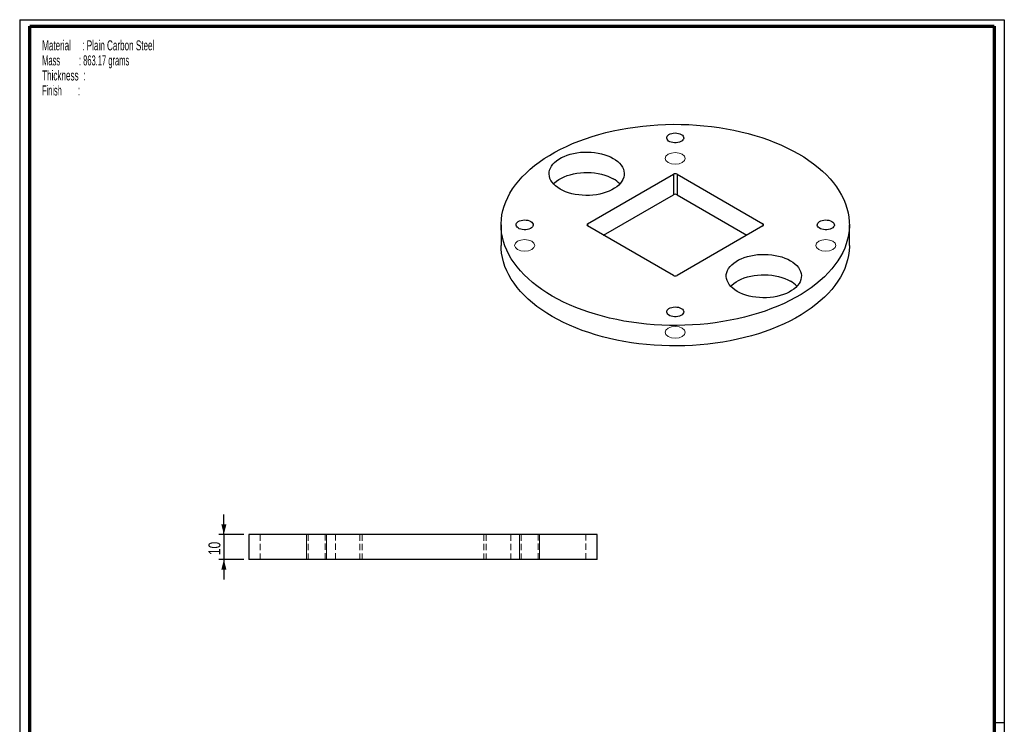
# Paper-space layout 'MA-KB-Support Cube Mounting Bracket' of a CAD drawing. Header units: millimetres. Extents: x 7 to 203, y 7 to 289.
# Tile 4 of 4: x 7 to 203, y 148 to 289. Entities that reach past the tile are written whole.
import ezdxf

# ---------------------------------------------------------------- set-up
doc = ezdxf.new("R2010")
doc.units = ezdxf.units.MM
doc.linetypes.add('HIDDEN', pattern=[1.905, 1.27, -0.635])
for name, color, linetype in [('FORMAT', 7, 'Continuous'), ('LAYER2', 7, 'Continuous'), ('LOGO', 7, 'Continuous')]:
    doc.layers.add(name, color=color, linetype=linetype)
doc.styles.add('SLDTEXTSTYLE1', font='TXT', dxfattribs={"width": 0.75})
doc.styles.add('SLDTEXTSTYLE18', font='TXT', dxfattribs={"width": 0.562222})
doc.styles.add('SLDTEXTSTYLE7', font='TXT', dxfattribs={"width": 0.605})
doc.styles.add('SLDTEXTSTYLE8', font='TXT', dxfattribs={"width": 0.549})
doc.dimstyles.new('SLDDIMSTYLE25', dxfattribs={"dimtxt": 2.38125, "dimasz": 2, "dimexe": 0, "dimexo": 0.0625, "dimgap": 0.595313, "dimtad": 1, "dimlfac": 2, "dimrnd": 1e-09, "dimzin": 12, "dimdsep": 46, "dimtxsty": 'SLDTEXTSTYLE1', "dimsah": 1, "dimcen": 0.09, "dimadec": 0, "dimazin": 3, "dimtfac": 1, "dimtmove": 0, "dimatfit": 0, "dimfxl": 1, "dimfrac": 2, "dimtolj": 1, "dimtzin": 12, "dimarcsym": 0})

# ---------------------------------------------------------------- blocks, each defined once
blk = doc.blocks.new('SW_NOTE_0_111')
at = {"layer": 'FORMAT', "color": 0, "char_height": 2, "attachment_point": 1}
for s, insert, style in [('Material     : Plain Carbon Steel', (0, 2.58), 'SLDTEXTSTYLE7'), ('Mass         : 863.17 grams', (0, -0.42), 'SLDTEXTSTYLE18'), ('Thickness  :', (0, -3.42), 'SLDTEXTSTYLE7'), ('Finish        :', (0, -6.42), 'SLDTEXTSTYLE8')]:
    blk.add_mtext(s, dxfattribs=dict(at, insert=insert, style=style))
blk = doc.blocks.new('_D_107')
at = {"layer": 'LOGO'}
for p, q in [((47.6, 186.35), (47.6, 190.35)), ((51.6, 186.35), (46.6, 186.35)), ((47.6, 186.35), (47.6, 181.35)), ((51.6, 181.35), (46.6, 181.35)), ((47.6, 181.35), (47.6, 177.35))]:
    blk.add_line(p, q, dxfattribs=at)
for points in [[(47.6, 186.35), (48.1, 188.35), (47.1, 188.35)], [(47.6, 181.35), (47.1, 179.35), (48.1, 179.35)]]:
    blk.add_solid(points, dxfattribs=at)
at = {"layer": 'LOGO', "insert": (44.53, 182.22), "char_height": 2.381, "attachment_point": 1, "rotation": 90, "style": 'SLDTEXTSTYLE1'}
blk.add_mtext('10', dxfattribs=at)

psp = doc.layouts.new('MA-KB-Support Cube Mounting Bracket')

# ---------------------------------------------------------------- linework, layer by layer
at = {"color": 7, "linetype": 'Continuous', "lineweight": 25}
for p, q in [((120.1787, 248.2941), (137.3261, 258.193)), ((137.3261, 258.193), (137.3261, 254.1103)), ((138.0332, 258.193), (155.1805, 248.2941)), ((138.0332, 258.193), (138.0332, 254.1103)), ((123.3613, 246.0486), (137.3261, 254.1103)), ((138.0332, 254.1103), (151.9979, 246.0486)), ((102.9296, 248.09), (102.9296, 244.0073)), ((137.3261, 237.9869), (120.1787, 247.8859)), ((155.1805, 247.8859), (138.0332, 237.9869)), ((172.4296, 244.0073), (172.4296, 248.09)), ((52.603, 186.3544), (52.603, 181.3544)), ((122.103, 186.3544), (52.603, 186.3544)), ((122.103, 181.3544), (122.103, 186.3544)), ((122.103, 181.3544), (52.603, 181.3544))]:
    psp.add_line(p, q, dxfattribs=at)
at = {"color": 8, "linetype": 'Continuous', "lineweight": 25}
for p, q in [((120.1787, 248.2941), (120.1787, 247.8859)), ((155.1805, 248.2941), (155.1805, 247.8859))]:
    psp.add_line(p, q, dxfattribs=at)
at = {"color": 7, "linetype": 'HIDDEN', "lineweight": 18}
for p, q in [((54.853, 186.3544), (54.853, 181.3544)), ((64.403, 186.3544), (64.403, 181.3544)), ((67.803, 181.3544), (67.803, 186.3544)), ((69.853, 181.3544), (69.853, 186.3544)), ((74.728, 186.3544), (74.728, 181.3544)), ((75.228, 186.3544), (75.228, 181.3544)), ((99.478, 186.3544), (99.478, 181.3544)), ((99.978, 186.3544), (99.978, 181.3544)), ((104.853, 186.3544), (104.853, 181.3544)), ((106.903, 186.3544), (106.903, 181.3544)), ((110.303, 181.3544), (110.303, 186.3544)), ((119.853, 181.3544), (119.853, 186.3544))]:
    psp.add_line(p, q, dxfattribs=at)
at = {"color": 7, "linetype": 'Continuous', "lineweight": 18}
for p, q in [((64.103, 181.3544), (64.103, 186.3544)), ((64.103, 181.3544), (64.103, 186.3544)), ((68.103, 181.3544), (68.103, 186.3544)), ((68.103, 181.3544), (68.103, 186.3544)), ((106.603, 181.3544), (106.603, 186.3544)), ((106.603, 181.3544), (106.603, 186.3544)), ((110.603, 181.3544), (110.603, 186.3544)), ((110.603, 181.3544), (110.603, 186.3544))]:
    psp.add_line(p, q, dxfattribs=at)
at = {"color": 7, "linetype": 'Continuous', "lineweight": 25, "flags": 128}
for points in [[(162.2516, 262.2751), (163.3144, 261.6337), (164.3271, 260.9659), (165.2876, 260.2728), (166.1941, 259.5559), (167.0447, 258.8166), (167.8379, 258.0562), (168.572, 257.2764), (169.2456, 256.4785), (169.8575, 255.6643), (170.4064, 254.8352), (170.8912, 253.9929), (171.3109, 253.1391), (171.6649, 252.2753), (171.9523, 251.4034), (172.1727, 250.525), (172.3255, 249.6418), (172.4105, 248.7556), (172.4275, 247.8681), (172.3765, 246.981), (172.2575, 246.0961), (172.0709, 245.2151), (171.817, 244.3397), (171.4962, 243.4717), (171.1092, 242.6127), (170.6568, 241.7644), (170.1399, 240.9285), (169.5594, 240.1066), (168.9164, 239.3004), (168.2124, 238.5113), (167.4486, 237.741), (166.6265, 236.991), (165.7477, 236.2627), (164.814, 235.5576), (163.8272, 234.8769), (162.7891, 234.2222), (161.702, 233.5946), (160.5678, 232.9953), (159.3888, 232.4257), (158.1673, 231.8866), (156.9057, 231.3793), (155.6065, 230.9047), (154.2721, 230.4638), (152.9053, 230.0574), (151.5087, 229.6862), (150.085, 229.3511), (148.6371, 229.0527), (147.1676, 228.7915), (145.6797, 228.5681), (144.176, 228.3829), (142.6596, 228.2363), (141.1335, 228.1286), (139.6006, 228.0599), (138.064, 228.0305), (136.5266, 228.0403), (134.9915, 228.0894), (133.4616, 228.1776), (131.94, 228.3048), (130.4296, 228.4707), (128.9334, 228.675), (127.4544, 228.9174), (125.9953, 229.1972), (124.5591, 229.5141), (123.1486, 229.8673), (121.7666, 230.2562), (120.4157, 230.68), (119.0986, 231.1379), (117.8179, 231.629), (116.576, 232.1522), (115.3755, 232.7067), (114.2186, 233.2913), (113.1077, 233.9049), (112.0448, 234.5462), (111.0321, 235.2141), (110.0716, 235.9071), (109.1652, 236.6241), (108.3145, 237.3634), (107.5214, 238.1237), (106.7872, 238.9036), (106.1136, 239.7014), (105.5017, 240.5157), (104.9529, 241.3448), (104.4681, 242.1871), (104.0483, 243.0409), (103.6943, 243.9047), (103.4069, 244.7766), (103.1866, 245.655), (103.0337, 246.5382), (102.9487, 247.4244), (102.9317, 248.3119), (102.9828, 249.199), (103.1017, 250.0839), (103.2883, 250.9649), (103.5423, 251.8403), (103.863, 252.7083), (104.25, 253.5673), (104.7024, 254.4156), (105.2194, 255.2515), (105.7999, 256.0734), (106.4428, 256.8796), (107.1468, 257.6687), (107.9107, 258.4389), (108.7328, 259.189), (109.6115, 259.9173), (110.5452, 260.6224), (111.5321, 261.3031), (112.5701, 261.9578), (113.6572, 262.5854), (114.7914, 263.1846), (115.9704, 263.7543), (117.1919, 264.2934), (118.4535, 264.8007), (119.7528, 265.2752), (121.0871, 265.7162), (122.4539, 266.1226), (123.8505, 266.4938), (125.2742, 266.8289), (126.7222, 267.1273), (128.1916, 267.3885), (129.6796, 267.6119), (131.1832, 267.7971), (132.6996, 267.9437), (134.2257, 268.0514), (135.7586, 268.1201), (137.2952, 268.1495), (138.8326, 268.1397), (140.3677, 268.0906), (141.8976, 268.0024), (143.4192, 267.8752), (144.9296, 267.7093), (146.4258, 267.5049), (147.9049, 267.2626), (149.3639, 266.9827), (150.8001, 266.6659), (152.2106, 266.3127), (153.5926, 265.9238), (154.9435, 265.5), (156.2606, 265.0421), (157.5414, 264.551), (158.7832, 264.0277), (159.9837, 263.4733), (161.1406, 262.8887), (162.2516, 262.2751)], [(138.8817, 266.1326), (139.0991, 265.9787), (139.2583, 265.8027), (139.3529, 265.6118), (139.3791, 265.4138), (139.3356, 265.2168), (139.2244, 265.0289), (139.0499, 264.8578), (138.8193, 264.7105), (138.542, 264.5929), (138.2295, 264.51), (137.8944, 264.4651), (137.5505, 264.4601), (137.2119, 264.4951), (136.8925, 264.5688), (136.6053, 264.6781), (136.3621, 264.8185), (136.1728, 264.9843), (136.0452, 265.1687), (135.9845, 265.3641), (135.9932, 265.5627), (136.071, 265.7561), (136.2146, 265.9365), (136.4182, 266.0966), (136.6734, 266.2297), (136.9698, 266.3304), (137.2953, 266.3947), (137.6365, 266.4197), (137.9795, 266.4047), (138.3102, 266.35), (138.6151, 266.2581), (138.8817, 266.1326)], [(125.3052, 261.3566), (125.7853, 261.0517), (126.2131, 260.7219), (126.5845, 260.3701), (126.8964, 259.9995), (127.1458, 259.6134), (127.3305, 259.2154), (127.4489, 258.8091), (127.4998, 258.3981), (127.4828, 257.9862), (127.3981, 257.5771), (127.2464, 257.1745), (127.0291, 256.782), (126.7481, 256.4033), (126.4061, 256.0416), (126.006, 255.7004), (125.5516, 255.3827), (125.0469, 255.0914), (124.4965, 254.829), (123.9055, 254.5981), (123.279, 254.4006), (122.6229, 254.2384), (121.9431, 254.113), (121.2457, 254.0254), (120.537, 253.9765), (119.8235, 253.9667), (119.1115, 253.9961), (118.4077, 254.0644), (117.7183, 254.171), (117.0496, 254.315), (116.4076, 254.495), (115.7981, 254.7095), (115.2268, 254.9564), (114.6986, 255.2336), (114.2185, 255.5384), (113.7908, 255.8683), (113.4193, 256.2201), (113.1075, 256.5907), (112.8581, 256.9768), (112.6733, 257.3748), (112.555, 257.7811), (112.5041, 258.1921), (112.5211, 258.604), (112.6058, 259.0131), (112.7575, 259.4157), (112.9748, 259.8082), (113.2558, 260.1869), (113.5978, 260.5485), (113.9979, 260.8898), (114.4523, 261.2075), (114.957, 261.4988), (115.5074, 261.7612), (116.0984, 261.9921), (116.7249, 262.1896), (117.381, 262.3518), (118.0608, 262.4772), (118.7582, 262.5648), (119.4669, 262.6137), (120.1804, 262.6235), (120.8923, 262.5941), (121.5962, 262.5258), (122.2856, 262.4192), (122.9543, 262.2752), (123.5963, 262.0951), (124.2057, 261.8807), (124.7771, 261.6338), (125.3052, 261.3566)], [(113.3879, 256.2537), (113.5978, 256.4658), (113.9979, 256.8071), (114.4523, 257.1248), (114.957, 257.4161), (115.5074, 257.6785), (116.0984, 257.9094), (116.7249, 258.1069), (117.381, 258.2691), (118.0608, 258.3945), (118.7582, 258.4821), (119.4669, 258.531), (120.1804, 258.5408), (120.8923, 258.5114), (121.5962, 258.4431), (122.2856, 258.3365), (122.9543, 258.1925), (123.5963, 258.0124), (124.2057, 257.798), (124.7771, 257.5511), (125.3052, 257.2739)], [(108.8297, 248.7839), (109.047, 248.63), (109.2063, 248.454), (109.3009, 248.2631), (109.327, 248.0651), (109.2836, 247.8682), (109.1723, 247.6803), (108.9978, 247.5091), (108.7672, 247.3618), (108.49, 247.2443), (108.1774, 247.1614), (107.8423, 247.1165), (107.4985, 247.1114), (107.1599, 247.1465), (106.8405, 247.2201), (106.5533, 247.3294), (106.31, 247.4698), (106.1208, 247.6356), (105.9932, 247.82), (105.9325, 248.0155), (105.9412, 248.214), (106.0189, 248.4074), (106.1626, 248.5878), (106.3662, 248.7479), (106.6214, 248.881), (106.9178, 248.9818), (107.2433, 249.046), (107.5845, 249.0711), (107.9275, 249.056), (108.2582, 249.0014), (108.5631, 248.9094), (108.8297, 248.7839)], [(168.9337, 248.7839), (169.1511, 248.63), (169.3104, 248.454), (169.405, 248.2631), (169.4311, 248.0651), (169.3876, 247.8682), (169.2764, 247.6803), (169.1019, 247.5091), (168.8713, 247.3618), (168.5941, 247.2443), (168.2815, 247.1614), (167.9464, 247.1165), (167.6026, 247.1114), (167.264, 247.1465), (166.9446, 247.2201), (166.6573, 247.3294), (166.4141, 247.4698), (166.2248, 247.6356), (166.0972, 247.82), (166.0366, 248.0155), (166.0453, 248.214), (166.123, 248.4074), (166.2666, 248.5878), (166.4702, 248.7479), (166.7255, 248.881), (167.0219, 248.9818), (167.3474, 249.046), (167.6886, 249.0711), (168.0316, 249.056), (168.3623, 249.0014), (168.6671, 248.9094), (168.9337, 248.7839)], [(172.4296, 244.0073), (172.4275, 243.7854), (172.3765, 242.8983), (172.2575, 242.0134), (172.0709, 241.1324), (171.817, 240.257), (171.4962, 239.389), (171.1092, 238.53), (170.6568, 237.6817), (170.1399, 236.8458), (169.5594, 236.0239), (168.9164, 235.2177), (168.2124, 234.4286), (167.4486, 233.6583), (166.6265, 232.9083), (165.7477, 232.18), (164.814, 231.4748), (163.8272, 230.7942), (162.7891, 230.1395), (161.702, 229.5119), (160.5678, 228.9126), (159.3888, 228.3429), (158.1673, 227.8039), (156.9057, 227.2966), (155.6065, 226.822), (154.2721, 226.3811), (152.9053, 225.9746), (151.5087, 225.6035), (150.085, 225.2684), (148.6371, 224.9699), (147.1676, 224.7088), (145.6797, 224.4854), (144.176, 224.3002), (142.6596, 224.1536), (141.1335, 224.0459), (139.6006, 223.9772), (138.064, 223.9478), (136.5266, 223.9576), (134.9915, 224.0067), (133.4616, 224.0949), (131.94, 224.2221), (130.4296, 224.388), (128.9334, 224.5923), (127.4544, 224.8347), (125.9953, 225.1145), (124.5591, 225.4314), (123.1486, 225.7846), (121.7666, 226.1735), (120.4157, 226.5973), (119.0986, 227.0552), (117.8179, 227.5463), (116.576, 228.0695), (115.3755, 228.624), (114.2186, 229.2086), (113.1077, 229.8222), (112.0448, 230.4635), (111.0321, 231.1314), (110.0716, 231.8244), (109.1652, 232.5413), (108.3145, 233.2807), (107.5214, 234.041), (106.7872, 234.8209), (106.1136, 235.6187), (105.5017, 236.433), (104.9529, 237.2621), (104.4681, 238.1044), (104.0483, 238.9582), (103.6943, 239.822), (103.4069, 240.6939), (103.1866, 241.5723), (103.0337, 242.4555), (102.9487, 243.3417), (102.9296, 244.0073)], [(160.6606, 240.9464), (161.1407, 240.6415), (161.5684, 240.3117), (161.9399, 239.9599), (162.2517, 239.5893), (162.5012, 239.2032), (162.6859, 238.8052), (162.8042, 238.3989), (162.8552, 237.9879), (162.8382, 237.576), (162.7534, 237.1669), (162.6017, 236.7643), (162.3844, 236.3718), (162.1034, 235.9931), (161.7614, 235.6314), (161.3613, 235.2902), (160.9069, 234.9725), (160.4022, 234.6812), (159.8519, 234.4188), (159.2608, 234.1879), (158.6344, 233.9904), (157.9783, 233.8282), (157.2984, 233.7028), (156.601, 233.6152), (155.8923, 233.5663), (155.1788, 233.5565), (154.4669, 233.5859), (153.763, 233.6542), (153.0736, 233.7608), (152.4049, 233.9048), (151.7629, 234.0848), (151.1535, 234.2993), (150.5821, 234.5462), (150.054, 234.8234), (149.5739, 235.1282), (149.1462, 235.4581), (148.7747, 235.8099), (148.4628, 236.1805), (148.2134, 236.5666), (148.0287, 236.9646), (147.9103, 237.3709), (147.8594, 237.7819), (147.8764, 238.1938), (147.9611, 238.6029), (148.1128, 239.0055), (148.3302, 239.398), (148.6111, 239.7767), (148.9532, 240.1383), (149.3532, 240.4796), (149.8076, 240.7973), (150.3123, 241.0886), (150.8627, 241.351), (151.4538, 241.5819), (152.0802, 241.7794), (152.7363, 241.9416), (153.4161, 242.067), (154.1136, 242.1546), (154.8222, 242.2035), (155.5358, 242.2133), (156.2477, 242.1839), (156.9515, 242.1156), (157.6409, 242.009), (158.3097, 241.865), (158.9516, 241.6849), (159.5611, 241.4705), (160.1325, 241.2236), (160.6606, 240.9464)], [(148.7432, 235.8435), (148.9532, 236.0556), (149.3532, 236.3969), (149.8076, 236.7146), (150.3123, 237.0059), (150.8627, 237.2683), (151.4538, 237.4992), (152.0802, 237.6967), (152.7363, 237.8589), (153.4161, 237.9843), (154.1136, 238.0719), (154.8222, 238.1208), (155.5358, 238.1306), (156.2477, 238.1012), (156.9515, 238.0329), (157.6409, 237.9263), (158.3097, 237.7823), (158.9516, 237.6022), (159.5611, 237.3878), (160.1325, 237.1409), (160.6606, 236.8637)], [(138.8817, 231.4353), (139.0991, 231.2814), (139.2583, 231.1054), (139.3529, 230.9145), (139.3791, 230.7165), (139.3356, 230.5195), (139.2244, 230.3316), (139.0499, 230.1605), (138.8193, 230.0131), (138.542, 229.8956), (138.2295, 229.8127), (137.8944, 229.7678), (137.5505, 229.7628), (137.2119, 229.7978), (136.8925, 229.8715), (136.6053, 229.9807), (136.3621, 230.1211), (136.1728, 230.2869), (136.0452, 230.4713), (135.9845, 230.6668), (135.9932, 230.8653), (136.071, 231.0587), (136.2146, 231.2392), (136.4182, 231.3992), (136.6734, 231.5323), (136.9698, 231.6331), (137.2953, 231.6973), (137.6365, 231.7224), (137.9795, 231.7073), (138.3102, 231.6527), (138.6151, 231.5608), (138.8817, 231.4353)]]:
    psp.add_lwpolyline(points, dxfattribs=at)
at = {"color": 7, "linetype": 'Continuous', "lineweight": 18, "flags": 128}
for points in [[(139.0938, 262.1724), (138.445, 262.4226), (137.6796, 262.5105), (136.9142, 262.4226), (136.2654, 262.1724), (135.8319, 261.7978), (135.6796, 261.356), (135.8319, 260.9141), (136.2654, 260.5396), (136.9142, 260.2893), (137.6796, 260.2014), (138.445, 260.2893), (139.0938, 260.5396), (139.5274, 260.9141), (139.6796, 261.356), (139.5274, 261.7978), (139.0938, 262.1724)], [(109.0418, 244.8237), (108.3929, 245.074), (107.6276, 245.1619), (106.8622, 245.074), (106.2134, 244.8237), (105.7798, 244.4491), (105.6276, 244.0073), (105.7798, 243.5655), (106.2134, 243.1909), (106.8622, 242.9406), (107.6276, 242.8527), (108.3929, 242.9406), (109.0418, 243.1909), (109.4753, 243.5655), (109.6276, 244.0073), (109.4753, 244.4491), (109.0418, 244.8237)], [(169.1459, 244.8237), (168.497, 245.074), (167.7316, 245.1619), (166.9663, 245.074), (166.3174, 244.8237), (165.8839, 244.4491), (165.7316, 244.0073), (165.8839, 243.5655), (166.3174, 243.1909), (166.9663, 242.9406), (167.7316, 242.8527), (168.497, 242.9406), (169.1459, 243.1909), (169.5794, 243.5655), (169.7316, 244.0073), (169.5794, 244.4491), (169.1459, 244.8237)], [(139.0938, 227.475), (138.445, 227.7253), (137.6796, 227.8132), (136.9142, 227.7253), (136.2654, 227.475), (135.8319, 227.1005), (135.6796, 226.6586), (135.8319, 226.2168), (136.2654, 225.8422), (136.9142, 225.5919), (137.6796, 225.504), (138.445, 225.5919), (139.0938, 225.8422), (139.5274, 226.2168), (139.6796, 226.6586), (139.5274, 227.1005), (139.0938, 227.475)]]:
    psp.add_lwpolyline(points, dxfattribs=at)
at = {"color": 7, "linetype": 'Continuous', "lineweight": 25}
for centre, radius, start, end in [((137.6796, 257.5107), 0.7685, 62.609672, 117.390328), ((122.6516, 252.5122), 5.4513, 43.343121, 60.869312), ((137.6796, 253.428), 0.7685, 62.609672, 117.390328), ((120.2562, 248.09), 0.2183, 110.783421, 249.216579), ((155.103, 248.09), 0.2183, 290.783421, 69.216579), ((137.6796, 238.6693), 0.7685, 242.609672, 297.390328), ((158.0069, 232.102), 5.4513, 43.343121, 60.869312)]:
    psp.add_arc(centre, radius, start, end, dxfattribs=at)
at = {"layer": 'LAYER2', "lineweight": 70}
for p, q in [((8.8519, 9.39), (8.8519, 287.7022)), ((8.8519, 287.7022), (201.3519, 287.7022)), ((201.3519, 287.7022), (201.3519, 9.39))]:
    psp.add_line(p, q, dxfattribs=at)
at = {"layer": 'LOGO'}
for p, q in [((6.8519, 289.0178), (203.353, 289.0178)), ((6.8519, 289.0178), (6.8519, 7.39)), ((203.353, 289.0178), (203.353, 7.39)), ((203.353, 148.7444), (201.3519, 148.7444))]:
    psp.add_line(p, q, dxfattribs=at)

# ---------------------------------------------------------------- block references
at = {"layer": 'FORMAT', "color": 218}
psp.add_blockref('SW_NOTE_0_111', (11.3306, 282.3217), dxfattribs=at)

# ---------------------------------------------------------------- dimensions: what is measured, and where the dimension line sits
at = {"layer": 'LOGO'}
dim = psp.add_linear_dim(base=(47.603, 181.3544), p1=(52.603, 186.3544), p2=(52.603, 181.3544), angle=90, dimstyle='SLDDIMSTYLE25', dxfattribs=at)
dim.commit()
dim.dimension.update_dxf_attribs({"geometry": '_D_107', "text_midpoint": (47.603, 183.984), "dimtype": 160})

doc.saveas('drawing.dxf')
